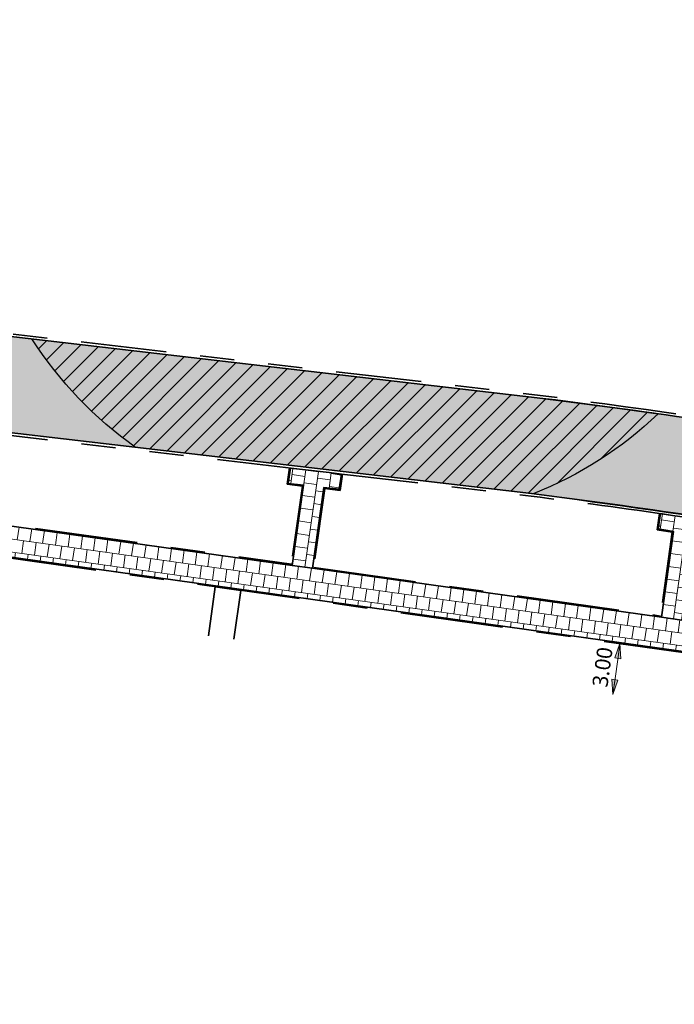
# Model space of a CAD drawing. Header units: metres. Extents: x 253823 to 255319, y 593130 to 593771.
# Tile 35 of 37: x 254124 to 254162, y 593472 to 593529. Entities that reach past the tile are written whole.
import ezdxf

# ---------------------------------------------------------------- set-up
doc = ezdxf.new("R2010")
doc.units = ezdxf.units.M
doc.linetypes.add('VH-OPSLUITBAND_60X200', pattern=[12, 6, -2, 2, -2])
doc.linetypes.add('VH-TROTTOIRBAND_130-150', pattern=[15, 5, -2, 2, -2, 2, -2])
doc.layers.add('Archeologische zone', color=112, linetype='Continuous')
doc.layers.add('HULPLIJN ARCERING', color=6, linetype='Continuous', plot=False)
for name, color, linetype, lineweight in [('N-WE-VH-KANTOPSLUITING_OPSLUITBAND_60X200-G', 150, 'VH-OPSLUITBAND_60X200', 35), ('N-WE-VH-KANTOPSLUITING_TROTTOIRBAND_130 150-G', 210, 'VH-TROTTOIRBAND_130-150', 35), ('N-WE-VH-KANTVERHARDING-G', 2, 'Continuous', 35), ('N-WE-VH-VERHARDING_TEGEL-45MM DIK-A', 252, 'Continuous', 18), ('N-WE-VH-VERHARDING_TEGEL-G', 252, 'Continuous', 35), ('X-XX-AL-M', 7, 'Continuous', 18)]:
    doc.layers.add(name, color=color, linetype=linetype, lineweight=lineweight)
doc.layers.add('N01-WE-VH-VERHARDING_BETONSTRAATSTEEN-ROODZWART NUANCE-KEPER-A', color=7, linetype='Continuous', lineweight=18, true_color=0xc63527)
doc.styles.add('Roelofs', font='segoeui.ttf', dxfattribs={"height": 1.8})
doc.dimstyles.new('Roelofs Standaard', dxfattribs={"dimtxt": 1.8, "dimasz": 1, "dimexe": 2, "dimexo": 2, "dimgap": 0.7, "dimtad": 1, "dimlfac": -1, "dimzin": 0, "dimdsep": 46, "dimtxsty": 'Roelofs', "dimblk": 'Pijl', "dimcen": 0, "dimdle": 2, "dimclrd": 256, "dimclre": 253, "dimclrt": 256, "dimazin": 0, "dimtfac": 1, "dimtofl": 0, "dimtmove": 0, "dimatfit": 3, "dimldrblk": 'Pijl', "dimfxl": 1, "dimtolj": 1, "dimtzin": 0, "dimlwd": 18, "dimlwe": 18, "dimarcsym": 0})
pattern_1 = [(172.02, (254139.8204012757, 593497.5473375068), (-0.7947977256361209, -0.2672481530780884), [0.75, -0.75]), (262.02, (254139.8204012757, 593497.5473375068), (0.7427374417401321, -0.1041205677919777), [])]

# ---------------------------------------------------------------- blocks, each defined once
blk = doc.blocks.new('Pijl')
h = blk.add_hatch(color=256)
h.paths.add_polyline_path([(2.220446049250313e-16, 0), (-1.75, 0.352142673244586), (-1.749922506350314, 1.310063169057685e-14)])
h.paths.add_polyline_path([(-1.749922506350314, 1.310063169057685e-14), (-1.749845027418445, -0.3520757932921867), (0, 0)])
for p, q in [((-1.901878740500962, 1.4210854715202e-14), (0, 0)), ((0, 0), (-1.75, 0.352142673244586)), ((-1.75, 0.352142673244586), (-1.749845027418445, -0.3520757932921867)), ((0, 0), (-1.749845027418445, -0.3520757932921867))]:
    blk.add_line(p, q)
blk = doc.blocks.new('*D183')
at = {"layer": 'Defpoints', "color": 0, "transparency": 16777216}
for p in [(254158.9690569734, 593492.9836882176), (254158.9690569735, 593492.9836882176)]:
    blk.add_point(p, dxfattribs=at)
at = {"layer": 'X-XX-AL-M', "lineweight": 18, "transparency": 16777216}
blk.add_line((254158.6218495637, 593490.5079162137), (254158.8996154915, 593492.4885338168), dxfattribs=at)
at = {"layer": 'X-XX-AL-M', "lineweight": 18, "transparency": 16777216, "xscale": 0.5, "yscale": 0.5, "zscale": 0.5}
for p, rotation in [((254158.9690569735, 593492.9836882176), 82.01678665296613), ((254158.5524080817, 593490.0127618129), 262.0167866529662)]:
    blk.add_blockref('Pijl', p, dxfattribs=dict(at, rotation=rotation))
at = {"layer": 'X-XX-AL-M', "transparency": 16777216, "insert": (254157.9532579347, 593491.6114669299), "char_height": 0.9, "attachment_point": 5, "rotation": 82.01678665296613, "style": 'Roelofs', "bg_fill": 3, "box_fill_scale": 1.1, "bg_fill_color": 256, "bg_fill_true_color": 13158600, "bg_fill_transparency": 0}
blk.add_mtext('\\A1;3.00', dxfattribs=at)
at = {"layer": 'Defpoints', "color": 0, "transparency": 16777216}
blk.add_point((254158.5524080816, 593490.012761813), dxfattribs=at)

msp = doc.modelspace()

# ---------------------------------------------------------------- hatches: boundary and pattern name
at = {"layer": 'Archeologische zone', "transparency": 33554687}
h = msp.add_hatch(dxfattribs=at)
h.set_pattern_fill('ANSI31', color=256, scale=0.5)
h.set_pattern_definition([(45, (0, 0), (-0.5612660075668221, 0.5612660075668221), [])])
edge = h.paths.add_edge_path()
edge.add_arc((254144.206964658, 593523.443532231), 23.33331840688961, 212.857557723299, 234.5348604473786, ccw=False)
edge.add_line((254124.6064639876, 593510.7839855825), (254154.4719993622, 593507.3020944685))
edge.add_arc((254104.1688430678, 593104.8335212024), 405.5999999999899, 81.91723019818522, 82.87574272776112, ccw=False)
edge.add_arc((254145.7561580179, 593522.4906410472), 22.29819974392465, 291.4063734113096, 313.8281979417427, ccw=False)
edge.add_arc((254104.1688433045, 593104.833521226), 399.9999999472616, 82.85884087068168, 82.87243337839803)
edge.add_line((254153.80040386, 593501.742463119), (254130.6687979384, 593504.439275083))
at = {"layer": 'N-WE-VH-VERHARDING_TEGEL-45MM DIK-A'}
h = msp.add_hatch(dxfattribs=at)
h.set_pattern_fill('AVH-TEGEL_300X300_HALFST-SO', color=149, scale=5, angle=172.02, pattern_type=2)
h.set_pattern_definition(pattern_1)
h.paths.add_polyline_path([(254139.8204012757, 593497.5473375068), (254140.4783019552, 593502.2385164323), (254139.5841146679, 593502.3427657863), (254139.70914319, 593503.2342851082), (254140.4247021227, 593503.1508618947), (254141.9742071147, 593502.9702122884), (254142.6897674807, 593502.8867872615), (254142.5625540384, 593501.9952679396), (254141.6705516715, 593502.0995172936), (254141.0087718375, 593497.3806779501)])
h = msp.add_hatch(dxfattribs=at)
h.set_pattern_fill('AVH-TEGEL_300X300_HALFST-SO', color=149, scale=5, angle=82.02000000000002, pattern_type=2)
h.set_pattern_definition([(82.02000000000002, (254139.8204012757, 593497.5473375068), (-0.2672481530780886, 0.7947977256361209), [0.75, -0.75]), (172.02, (254139.8204012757, 593497.5473375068), (-0.1041205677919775, -0.7427374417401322), [])])
h.paths.add_polyline_path([(254141.0087718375, 593497.3806779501), (254139.8204012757, 593497.5473375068), (254112.8578297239, 593501.3286245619), (254112.5621670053, 593499.5524740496), (254182.9237369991, 593489.6848212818), (254183.1737263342, 593491.4673771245), (254162.5811207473, 593494.3553269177), (254161.3927501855, 593494.5219864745)])
h = msp.add_hatch(dxfattribs=at)
h.set_pattern_fill('AVH-TEGEL_300X300_HALFST-SO', color=149, scale=5, angle=172.02, pattern_type=2)
h.set_pattern_definition(pattern_1)
h.paths.add_polyline_path([(254161.3927501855, 593494.5219864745), (254162.0973544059, 593499.5365873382), (254161.2093243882, 593499.6847412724), (254161.3330006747, 593500.5762173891), (254162.0461857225, 593500.4725431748), (254163.5893132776, 593500.2437258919), (254164.3018959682, 593500.1359857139), (254164.175643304, 593499.2448375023), (254163.2856808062, 593499.3792118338), (254162.5811207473, 593494.3553269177)])
at = {"layer": 'N01-WE-VH-VERHARDING_BETONSTRAATSTEEN-ROODZWART NUANCE-KEPER-A'}
h = msp.add_hatch(dxfattribs=at)
h.set_pattern_fill('AVH-BSS_KEIFORMAAT_KEPER-SO', color=256, scale=5, angle=306.99, pattern_type=2)
h.set_pattern_definition([(306.99, (0, 0), (0.3676092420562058, -0.05172953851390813), [0.7875, -0.2625]), (216.9900000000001, (0.4193387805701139, 0.3158797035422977), (0.3676092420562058, -0.05172953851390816), [0.7874999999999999, -0.2625])])
edge = h.paths.add_edge_path()
edge.add_line((254154.4719993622, 593507.3020944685), (254120.0221491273, 593511.3184506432))
edge.add_arc((254134.9041727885, 593591.8630551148), 81.90792353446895, 249.2765757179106, 259.5316638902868, ccw=False)
edge.add_arc((254107.7330398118, 593519.9469298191), 5.030230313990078, 168.6737733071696, 248.8790853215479, ccw=False)
edge.add_line((254102.8007739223, 593520.9348418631), (254101.1496108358, 593507.9773938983))
edge.add_line((254101.1496108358, 593507.9773938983), (254107.3626677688, 593507.3995543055))
edge.add_arc((254097.5059132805, 593402.4936800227), 105.3679176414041, 80.59502778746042, 84.6323569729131, ccw=False)
edge.add_line((254114.7242509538, 593506.4452404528), (254118.3478186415, 593505.8785452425))
edge.add_line((254118.3478186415, 593505.8785452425), (254118.4187, 593505.86746))
edge.add_line((254118.4187, 593505.86746), (254153.80040386, 593501.742463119))
edge.add_arc((254081.297350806, 592945.2136488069), 561.2316935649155, 79.65089430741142, 82.57746620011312, ccw=False)
edge.add_line((254182.1200394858, 593497.3149070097), (254183.0602109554, 593502.8354212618))
edge.add_arc((253911.9338156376, 591936.5951000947), 1589.533977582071, 80.17905348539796, 80.80161101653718)
edge.add_arc((254104.1688430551, 593104.8335211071), 405.6000000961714, 81.22767607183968, 82.87574272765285)

# ---------------------------------------------------------------- linework, layer by layer
at = {"layer": 'Archeologische zone', "transparency": 33554687}
msp.add_lwpolyline([(254130.6687979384, 593504.439275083, -0.09486815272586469), (254124.6064639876, 593510.7839855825), (254154.4719993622, 593507.3020944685, -0.004182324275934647), (254161.1976234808, 593506.4042848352, -0.0981470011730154), (254153.8945627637, 593501.7306776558, 5.930850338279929e-05), (254153.80040386, 593501.742463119)], format="xyb", close=True, dxfattribs=at)
at = {"layer": 'Defpoints'}
msp.add_lwpolyline([(254154.4719993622, 593507.3020944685), (254120.0221491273, 593511.3184506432, -0.04477615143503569), (254105.9204600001, 593515.25462, -0.3649850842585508), (254102.8007739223, 593520.9348418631), (254101.1496108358, 593507.9773938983), (254107.3626677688, 593507.3995543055, -0.01761799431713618), (254114.7242509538, 593506.4452404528), (254118.3478186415, 593505.8785452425), (254118.4187, 593505.86746), (254153.80040386, 593501.742463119, -0.0127702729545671), (254182.1200394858, 593497.3149070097), (254183.0602109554, 593502.8354212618, 0.002716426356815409), (254166.0262768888, 593505.6888790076, 0.007191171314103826)], format="xyb", close=True, dxfattribs=at)
at = {"layer": 'HULPLIJN ARCERING', "flags": 128}
msp.add_lwpolyline([(254154.4719993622, 593507.3020944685), (254120.0221491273, 593511.3184506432, -0.003181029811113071), (254118.9985257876, 593511.5143256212), (254118.3478186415, 593505.8785452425), (254118.4187, 593505.86746), (254153.80040386, 593501.742463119, -0.01277027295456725), (254182.1200394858, 593497.3149070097), (254183.0602109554, 593502.8354212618, 0.002716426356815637), (254166.0262768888, 593505.6888790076, 0.007191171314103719)], format="xyb", close=True, dxfattribs=at)
msp.add_lwpolyline([(254141.0087718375, 593497.3806779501), (254139.8204012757, 593497.5473375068), (254112.8578297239, 593501.3286245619), (254112.5621670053, 593499.5524740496), (254182.9237369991, 593489.6848212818), (254183.1737263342, 593491.4673771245), (254162.5811207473, 593494.3553269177), (254161.3927501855, 593494.5219864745)], close=True, dxfattribs=at)
at = {"layer": 'N-WE-VH-KANTOPSLUITING_OPSLUITBAND_60X200-G', "flags": 128}
for points in [[(254139.6497246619, 593503.242618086), (254139.5161669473, 593502.2902811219), (254140.4103542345, 593502.1860317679), (254139.7693157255, 593497.6150890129)], [(254142.7491658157, 593502.8783115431), (254142.6136891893, 593501.9288833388), (254141.7218266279, 593502.0331163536), (254141.0765233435, 593497.4317635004)], [(254112.9271231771, 593501.3794938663), (254139.7693157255, 593497.6150890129)], [(254161.2736154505, 593500.5847909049), (254161.1418719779, 593499.6351653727), (254162.0298014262, 593499.4870282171), (254161.3416802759, 593494.5897357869)], [(254183.6466204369, 593494.4073431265), (254182.9748225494, 593489.6170697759), (254112.6117496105, 593499.4849333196), (254097.0527744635, 593406.016667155), (254191.4194960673, 593392.8005115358)], [(254141.0765233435, 593497.4317635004), (254161.3416802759, 593494.5897357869)]]:
    msp.add_lwpolyline(points, dxfattribs=at)
at = {"layer": 'N-WE-VH-KANTOPSLUITING_TROTTOIRBAND_130 150-G', "flags": 128}
for points in [[(254168.9448046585, 593180.4543274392), (254169.5569567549, 593184.1430390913), (254169.9362032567, 593186.3705748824), (254171.0561023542, 593193.1922375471), (254171.7726023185, 593197.5258046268), (254173.9513167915, 593210.7764424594), (254174.4552657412, 593213.8886423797), (254176.6475751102, 593227.0863623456), (254177.7863897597, 593233.999193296), (254180.1402061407, 593247.920244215), (254182.9383714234, 593264.6897554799), (254185.1348506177, 593277.9207285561), (254185.8093154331, 593281.9998871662), (254187.9326312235, 593295.2942295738), (254188.5222623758, 593299.0464411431), (254189.8683782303, 593307.5962960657), (254191.2169346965, 593316.050578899), (254193.0246601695, 593327.5538173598), (254194.1105548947, 593334.3629963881), (254194.9273042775, 593339.614997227), (254195.5649815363, 593343.6309630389), (254195.7399007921, 593344.7375884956), (254197.5930888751, 593357.2856354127), (254197.9886439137, 593359.9588578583), (254200.3882264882, 593376.7555814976), (254202.6304774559, 593392.1947607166), (254203.0444133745, 593395.0809537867), (254205.5182986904, 593412.1751988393), (254208.2019626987, 593430.5689818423), (254209.503622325, 593439.6446864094), (254210.8728737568, 593448.9866736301), (254211.1400477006, 593450.9550060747), (254211.6860341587, 593454.728550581), (254213.3121263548, 593465.8840076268), (254213.7986428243, 593469.2840751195), (254214.3286844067, 593472.9079222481), (254215.6050143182, 593481.806408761), (254217.092665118, 593493.2492080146, 0.4027188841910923), (254213.6740325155, 593497.8753323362), (254204.6609903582, 593499.3088591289), (254173.6638896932, 593504.5878219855, 0.01194656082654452), (254154.4899863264, 593507.4510134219), (254120.0444882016, 593511.4668622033, -0.04475974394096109), (254105.9738725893, 593515.3947885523, -0.3459023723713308), (254102.9013724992, 593520.5407228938), (254102.9495511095, 593520.91572777)], [(254140.4247020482, 593503.1508612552), (254118.3984186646, 593505.7188085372), (254114.7010739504, 593506.2970418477, 0.4010623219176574), (254109.194471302, 593502.4635967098), (254108.7773601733, 593499.957956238)], [(254162.0461857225, 593500.4725431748, 0.005214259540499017), (254153.7824124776, 593501.5935446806), (254141.9742071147, 593502.9702122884)]]:
    msp.add_lwpolyline(points, format="xyb", dxfattribs=at)
at = {"layer": 'N-WE-VH-KANTVERHARDING-G'}
for points in [[(254102.8007739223, 593520.9348418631), (254102.752595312, 593520.5598369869, 0.3459226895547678), (254105.9204600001, 593515.25462, 0.04477615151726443), (254120.0221491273, 593511.3184506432), (254154.4719993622, 593507.3020944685, -0.01194633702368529), (254173.6384523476, 593504.4399943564), (254204.6366174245, 593499.160850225), (254213.6488493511, 593497.7274614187, -0.4027188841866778), (254216.9439169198, 593493.2685464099), (254215.4563935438, 593481.8267272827), (254214.1802335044, 593472.9294251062), (254213.6501882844, 593469.3055531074), (254213.163666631, 593465.9054493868), (254211.5375913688, 593454.750108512), (254210.9914992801, 593450.9758339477), (254210.724343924, 593449.0076384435), (254209.3551744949, 593439.666210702), (254208.0535078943, 593430.5904575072), (254205.3698576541, 593412.1967688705), (254202.8959462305, 593395.1023434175), (254202.481996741, 593392.2160557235), (254200.2397691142, 593376.7771422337), (254197.8402046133, 593359.9804429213)], [(254182.1200394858, 593497.3149070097), (254172.6887575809, 593498.9211019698, 0.01193789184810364), (254153.80040386, 593501.742463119), (254118.4187, 593505.86746), (254114.7242509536, 593506.4452404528, 0.4113390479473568), (254109.0195587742, 593502.3263466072), (254108.6491421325, 593500.1012447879), (254107.9006382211, 593495.6047926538)]]:
    msp.add_lwpolyline(points, format="xyb", dxfattribs=at)
for points in [[(254139.8204012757, 593497.5473375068), (254140.4783019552, 593502.2385164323), (254139.5841146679, 593502.3427657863), (254139.70914319, 593503.2342851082), (254140.4247021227, 593503.1508618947), (254141.9742071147, 593502.9702122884), (254142.6897674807, 593502.8867872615), (254142.5625540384, 593501.9952679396), (254141.6705516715, 593502.0995172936), (254141.0087718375, 593497.3806779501)], [(254161.3927501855, 593494.5219864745), (254162.0973544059, 593499.5365873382), (254161.2093243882, 593499.6847412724), (254161.3330006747, 593500.5762173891), (254162.0461857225, 593500.4725431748), (254163.5893132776, 593500.2437258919), (254164.3018959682, 593500.1359857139), (254164.175643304, 593499.2448375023), (254163.2856808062, 593499.3792118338), (254162.5811207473, 593494.3553269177)]]:
    msp.add_lwpolyline(points, close=True, dxfattribs=at)
for points in [[(254139.70914319, 593503.2342851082), (254139.5841146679, 593502.3427657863), (254140.4783019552, 593502.2385164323), (254139.8204012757, 593497.5473375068)], [(254142.6897674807, 593502.8867872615), (254142.5625540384, 593501.9952679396), (254141.6705516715, 593502.0995172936), (254141.0087718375, 593497.3806779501)], [(254112.8578297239, 593501.3286245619), (254139.8204012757, 593497.5473375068)], [(254161.3330006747, 593500.5762173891), (254161.2093243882, 593499.6847412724), (254162.0973544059, 593499.5365873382), (254161.3927501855, 593494.5219864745)], [(254112.5621670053, 593499.5524740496), (254182.9237369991, 593489.6848212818), (254183.5957831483, 593494.4768648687)], [(254141.0087718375, 593497.3806779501), (254161.3927501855, 593494.5219864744)]]:
    msp.add_lwpolyline(points, dxfattribs=at)
msp.add_lwpolyline([(254112.5621670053, 593499.5524740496), (254096.9834791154, 593405.965786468), (254191.470592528, 593392.7327698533), (254205.1559922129, 593490.4286613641, 0.08943042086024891), (254203.3470402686, 593491.1131259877), (254183.5957831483, 593494.4768648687), (254182.9237369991, 593489.6848212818)], format="xyb", close=True, dxfattribs=at)
at = {"layer": 'N-WE-VH-VERHARDING_TEGEL-G', "color": 1}
msp.add_lwpolyline([(254134.9188685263, 593493.4392286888), (254135.3207797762, 593496.3001717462), (254136.8062429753, 593496.0918473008), (254136.406702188, 593493.2477779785)], dxfattribs=at)

# ---------------------------------------------------------------- next in the draw order: dimensions: what is measured, and where the dimension line sits
at = {"layer": 'X-XX-AL-M'}
dim = msp.add_linear_dim(base=(254158.9690569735, 593492.9836882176), p1=(254158.5524080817, 593490.0127618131), p2=(254158.9690569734, 593492.9836882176), angle=82.01678665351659, dimstyle='Roelofs Standaard', override={"dimtfill": 1}, dxfattribs=at)
dim.commit()
dim.dimension.update_dxf_attribs({"geometry": '*D183', "text_midpoint": (254158.7607325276, 593491.4982250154), "dimtype": 161})

# ---------------------------------------------------------------- next in the draw order: hatches: boundary and pattern name
at = {"layer": 'N-WE-VH-VERHARDING_TEGEL-45MM DIK-A'}
h = msp.add_hatch(dxfattribs=at)
h.set_pattern_fill('AVH-TEGEL_300X300_HALFST-SO', color=256, scale=5, angle=226.76, pattern_type=2)
h.set_pattern_definition([(226.76, (254809.8196349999, 593427.3387152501), (-0.2406079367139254, -0.8032638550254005), [0.75, -0.75]), (316.7599999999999, (254809.8196349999, 593427.3387152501), (0.5137918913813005, 0.5463679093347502), [])])
edge = h.paths.add_edge_path()
edge.add_arc((254170.7193443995, 593437.0028612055), 2.99999999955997, 205.731102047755, 246.6597059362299, ccw=False)
edge.add_arc((254141.0434996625, 593422.7313644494), 29.92918850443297, 25.67873054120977, 68.02321069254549)
edge.add_line((254152.2439285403, 593450.4857644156), (254141.8916252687, 593454.6744965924))
edge.add_arc((254151.8932526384, 593480.0965588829), 27.3187445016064, 236.1834962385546, 248.524176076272, ccw=False)
edge.add_arc((254503.3551709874, 594021.3239924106), 672.647475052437, 236.5057343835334, 236.9679318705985, ccw=False)
edge.add_line((254132.1522914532, 593460.3756454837), (254131.8753923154, 593458.4045818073))
edge.add_line((254131.8753923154, 593458.4045818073), (254135.702142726, 593455.8943966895))
edge.add_arc((254153.1439783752, 593482.4842889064), 31.79999998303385, 236.7368331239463, 247.9708391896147)
edge.add_arc((652243.2573632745, 1577333.217957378), 1061369.637125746, 247.9705377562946, 247.971140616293)
edge.add_arc((254141.0160965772, 593422.7005674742), 28.16800612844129, 22.174887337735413, 67.99831084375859, ccw=False)
edge.add_line((254167.100687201, 593433.3321572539), (254168.907492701, 593432.5569885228))
edge.add_arc((254187.3791891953, 593475.6118248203), 46.84999999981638, 246.7793507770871, 253.7743726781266)
edge.add_line((254174.2883341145, 593430.6279164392), (254174.7602214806, 593433.9972983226))
edge.add_line((254174.7602214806, 593433.9972983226), (254172.9742044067, 593434.2225739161))
edge.add_line((254172.9742044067, 593434.2225739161), (254172.8009911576, 593432.9857923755))
edge.add_arc((254187.3791891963, 593475.6118248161), 45.04999999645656, 246.6597059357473, 251.11919777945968, ccw=False)

doc.saveas('drawing.dxf')
